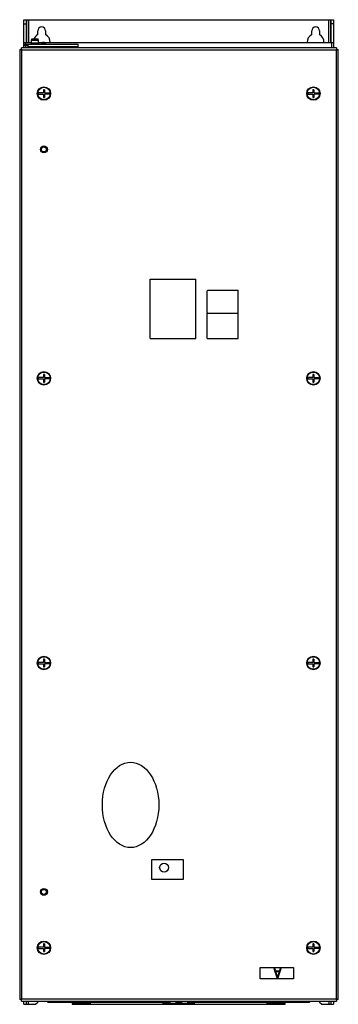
# Model space of a CAD drawing. Header units: millimetres. Extents: x 222 to 507, y 76 to 956.
import ezdxf

# ---------------------------------------------------------------- set-up
doc = ezdxf.new("R2010")
doc.units = ezdxf.units.MM
doc.header["$LTSCALE"] = 66.950772
doc.layers.get('0').update_dxf_attribs({"linetype": 'CONTINUOUS'})

msp = doc.modelspace()

# ---------------------------------------------------------------- linework, layer by layer
at = {"color": 7, "linetype": 'Continuous'}
for p, q in [((225.57, 930.96), (225.57, 956.06)), ((225.57, 956.06), (227.57, 956.06)), ((225.57, 952.41), (227.57, 952.41)), ((227.57, 956.06), (227.57, 935.56)), ((227.87, 956.06), (227.87, 935.56)), ((227.87, 956.06), (502.57, 956.06)), ((229.87, 956.06), (229.87, 935.56)), ((230.17, 935.56), (230.17, 956.06)), ((497.97, 956.06), (497.97, 935.56)), ((498.27, 935.56), (498.27, 956.06)), ((500.27, 935.56), (500.27, 956.06)), ((500.57, 935.56), (500.57, 956.06)), ((502.57, 952.41), (500.57, 952.41)), ((502.57, 956.06), (502.57, 930.96)), ((238.07, 942.69), (238.07, 946.06)), ((245.07, 946.06), (245.07, 942.69)), ((483.07, 942.69), (483.07, 946.06)), ((490.07, 946.06), (490.07, 942.69)), ((225.57, 935.56), (232.4, 935.56)), ((226.07, 932.66), (226.07, 934.16)), ((226.07, 934.16), (274.07, 934.16)), ((227.37, 934.16), (227.37, 935.56)), ((229.57, 930.96), (229.57, 934.16)), ((232.28, 935.37), (238.86, 935.37)), ((232.4, 937.86), (232.7, 939.06)), ((232.4, 935.37), (232.4, 937.86)), ((232.4, 937.86), (238.74, 937.86)), ((232.7, 939.06), (238.44, 939.06)), ((238.74, 937.86), (238.44, 939.06)), ((238.74, 935.37), (238.74, 937.86)), ((238.74, 935.56), (242.24, 935.56)), ((241.59, 935.11), (240.72, 934.16)), ((241.59, 935.11), (244.54, 935.11)), ((243.9, 935.56), (502.57, 935.56)), ((244.54, 935.11), (245.41, 934.16)), ((274.07, 930.96), (274.07, 934.16)), ((500.77, 935.56), (500.77, 930.96)), ((221.87, 929.46), (221.87, 80.46)), ((221.87, 929.46), (223.37, 929.46)), ((223.37, 929.46), (223.37, 930.96)), ((505.37, 930.96), (223.37, 930.96)), ((223.67, 80.76), (223.67, 929.16)), ((223.67, 929.16), (505.07, 929.16)), ((229.57, 932.66), (226.07, 932.66)), ((227.37, 930.96), (227.37, 932.66)), ((229.57, 932.16), (274.07, 932.16)), ((505.07, 929.16), (505.07, 80.76)), ((505.37, 930.96), (505.37, 929.46)), ((505.37, 929.46), (506.87, 929.46)), ((506.87, 80.46), (506.87, 929.46)), ((243.07, 890.66), (238.48, 890.66)), ((238.48, 889.46), (243.07, 889.46)), ((243.07, 893.46), (243.07, 890.66)), ((244.06, 893.46), (243.07, 893.46)), ((243.07, 889.46), (243.07, 886.66)), ((244.06, 893.46), (244.06, 890.66)), ((244.06, 890.66), (248.65, 890.66)), ((244.06, 889.46), (244.06, 886.66)), ((248.65, 889.46), (244.06, 889.46)), ((484.07, 890.66), (479.48, 890.66)), ((479.48, 889.46), (484.07, 889.46)), ((484.07, 893.46), (484.07, 890.66)), ((485.06, 893.46), (484.07, 893.46)), ((484.07, 889.46), (484.07, 886.66)), ((485.06, 893.46), (485.06, 890.66)), ((485.06, 890.66), (489.65, 890.66)), ((485.06, 889.46), (485.06, 886.66)), ((489.65, 889.46), (485.06, 889.46)), ((243.07, 886.66), (244.06, 886.66)), ((484.07, 886.66), (485.06, 886.66)), ((338.57, 671.22), (338.57, 724.22)), ((338.57, 724.22), (379.57, 724.22)), ((379.57, 671.22), (379.57, 724.22)), ((389.57, 694.23), (389.57, 713.73)), ((390.07, 714.23), (416.87, 714.23)), ((417.37, 694.23), (417.37, 713.73)), ((389.57, 671.22), (389.57, 693.72)), ((389.57, 693.72), (417.37, 693.72)), ((390.07, 693.73), (416.87, 693.73)), ((417.37, 671.22), (417.37, 693.72)), ((338.57, 671.22), (379.57, 671.22)), ((389.57, 671.22), (417.37, 671.22)), ((243.07, 636.16), (238.48, 636.16)), ((238.48, 634.96), (243.07, 634.96)), ((243.07, 638.96), (243.07, 636.16)), ((244.06, 638.96), (243.07, 638.96)), ((243.07, 634.96), (243.07, 632.16)), ((244.06, 638.96), (244.06, 636.16)), ((244.06, 636.16), (248.65, 636.16)), ((244.06, 634.96), (244.06, 632.16)), ((248.65, 634.96), (244.06, 634.96)), ((484.07, 636.16), (479.48, 636.16)), ((479.48, 634.96), (484.07, 634.96)), ((484.07, 638.96), (484.07, 636.16)), ((485.06, 638.96), (484.07, 638.96)), ((484.07, 634.96), (484.07, 632.16)), ((485.06, 638.96), (485.06, 636.16)), ((485.06, 636.16), (489.65, 636.16)), ((485.06, 634.96), (485.06, 632.16)), ((489.65, 634.96), (485.06, 634.96)), ((243.07, 632.16), (244.06, 632.16)), ((484.07, 632.16), (485.06, 632.16)), ((243.07, 381.66), (238.48, 381.66)), ((238.48, 380.46), (243.07, 380.46)), ((243.07, 384.46), (243.07, 381.66)), ((244.06, 384.46), (243.07, 384.46)), ((243.07, 380.46), (243.07, 377.66)), ((244.06, 384.46), (244.06, 381.66)), ((244.06, 381.66), (248.65, 381.66)), ((244.06, 380.46), (244.06, 377.66)), ((248.65, 380.46), (244.06, 380.46)), ((484.07, 381.66), (479.48, 381.66)), ((479.48, 380.46), (484.07, 380.46)), ((485.06, 384.46), (484.07, 384.46)), ((484.07, 384.46), (484.07, 381.66)), ((484.07, 380.46), (484.07, 377.66)), ((485.06, 384.46), (485.06, 381.66)), ((485.06, 381.66), (489.65, 381.66)), ((489.65, 380.46), (485.06, 380.46)), ((485.06, 380.46), (485.06, 377.66)), ((243.07, 377.66), (244.06, 377.66)), ((484.07, 377.66), (485.06, 377.66)), ((340.07, 205.56), (368.07, 205.56)), ((340.07, 187.56), (340.07, 205.56)), ((368.07, 205.56), (368.07, 187.56)), ((368.07, 187.56), (340.07, 187.56)), ((243.07, 127.16), (238.48, 127.16)), ((238.48, 125.96), (243.07, 125.96)), ((244.06, 129.96), (243.07, 129.96)), ((243.07, 129.96), (243.07, 127.16)), ((243.07, 125.96), (243.07, 123.16)), ((244.06, 129.96), (244.06, 127.16)), ((244.06, 127.16), (248.65, 127.16)), ((248.65, 125.96), (244.06, 125.96)), ((244.06, 125.96), (244.06, 123.16)), ((484.07, 127.16), (479.48, 127.16)), ((479.48, 125.96), (484.07, 125.96)), ((485.06, 129.96), (484.07, 129.96)), ((484.07, 129.96), (484.07, 127.16)), ((484.07, 125.96), (484.07, 123.16)), ((485.06, 129.96), (485.06, 127.16)), ((485.06, 127.16), (489.65, 127.16)), ((489.65, 125.96), (485.06, 125.96)), ((485.06, 125.96), (485.06, 123.16)), ((243.07, 123.16), (244.06, 123.16)), ((484.07, 123.16), (485.06, 123.16)), ((436.87, 108.96), (466.87, 108.96)), ((436.87, 98.96), (436.87, 108.96)), ((449.2, 107.96), (450.2, 107.96)), ((449.2, 107.96), (451.87, 99.96)), ((450.87, 105.91), (450.2, 107.96)), ((450.87, 105.91), (454.2, 105.91)), ((453.2, 99.96), (455.87, 107.96)), ((454.87, 107.96), (454.2, 105.91)), ((454.87, 107.96), (455.87, 107.96)), ((466.87, 108.96), (466.87, 98.96)), ((466.87, 98.96), (436.87, 98.96)), ((454.03, 105.23), (451.03, 105.23)), ((452.53, 100.64), (451.03, 105.23)), ((453.2, 99.96), (451.87, 99.96)), ((454.03, 105.23), (452.53, 100.64)), ((223.37, 80.46), (221.87, 80.46)), ((223.37, 78.96), (223.37, 80.46)), ((505.07, 80.76), (223.67, 80.76)), ((506.87, 80.46), (505.37, 80.46)), ((505.37, 80.46), (505.37, 78.96)), ((223.37, 78.96), (505.37, 78.96)), ((225.57, 76.06), (225.57, 78.96)), ((225.57, 76.06), (236.07, 76.06)), ((227.57, 78.96), (227.57, 76.06)), ((229.57, 78.96), (229.57, 76.06)), ((229.87, 76.06), (229.87, 78.96)), ((236.07, 76.06), (238.07, 78.06)), ((238.07, 78.96), (238.07, 78.06)), ((246.17, 78.96), (247.07, 78.06)), ((247.07, 78.06), (270.27, 78.06)), ((268.82, 77.06), (285.25, 77.06)), ((268.82, 77.06), (268.82, 76.06)), ((268.82, 76.06), (459.32, 76.06)), ((270.27, 78.96), (270.27, 78.06)), ((271.27, 78.96), (271.27, 78.06)), ((271.27, 78.06), (272.76, 78.06)), ((272.76, 78.96), (272.76, 77.26)), ((279.88, 77.26), (272.76, 77.26)), ((273.06, 77.26), (273.06, 77.06)), ((276.32, 76.06), (276.32, 77.06)), ((279.58, 77.26), (279.58, 77.06)), ((279.88, 78.96), (279.88, 77.26)), ((279.88, 78.06), (285.25, 78.06)), ((282.25, 77.06), (282.25, 76.06)), ((283.25, 76.06), (283.25, 77.06)), ((285.25, 76.06), (285.25, 78.96)), ((349.89, 77.56), (285.25, 77.56)), ((349.89, 78.96), (349.89, 76.06)), ((349.89, 78.06), (355.26, 78.06)), ((349.89, 77.06), (378.25, 77.06)), ((351.89, 77.06), (351.89, 76.06)), ((352.89, 76.06), (352.89, 77.06)), ((355.26, 78.96), (355.26, 77.26)), ((356.13, 77.26), (355.26, 77.26)), ((355.56, 77.26), (355.56, 77.06)), ((356.13, 78.96), (356.13, 77.06)), ((361.51, 78.96), (361.51, 77.06)), ((362.38, 77.26), (361.51, 77.26)), ((362.08, 77.26), (362.08, 77.06)), ((362.38, 78.96), (362.38, 77.26)), ((362.38, 78.06), (365.76, 78.06)), ((365.76, 78.96), (365.76, 77.26)), ((366.63, 77.26), (365.76, 77.26)), ((366.06, 77.26), (366.06, 77.06)), ((366.63, 78.96), (366.63, 77.06)), ((372.01, 78.96), (372.01, 77.06)), ((372.88, 77.26), (372.01, 77.26)), ((372.58, 77.26), (372.58, 77.06)), ((372.88, 78.96), (372.88, 77.26)), ((372.88, 78.06), (378.25, 78.06)), ((375.25, 77.06), (375.25, 76.06)), ((376.25, 76.06), (376.25, 77.06)), ((378.25, 76.06), (378.25, 78.96)), ((442.89, 77.56), (378.25, 77.56)), ((442.89, 78.96), (442.89, 76.06)), ((442.89, 78.06), (448.26, 78.06)), ((442.89, 77.06), (459.32, 77.06)), ((444.89, 77.06), (444.89, 76.06)), ((445.89, 76.06), (445.89, 77.06)), ((448.26, 78.96), (448.26, 77.26)), ((455.38, 77.26), (448.26, 77.26)), ((448.56, 77.26), (448.56, 77.06)), ((451.82, 77.06), (451.82, 76.06)), ((455.08, 77.26), (455.08, 77.06)), ((455.38, 78.96), (455.38, 77.26)), ((455.38, 78.06), (456.87, 78.06)), ((456.87, 78.96), (456.87, 78.06)), ((457.87, 78.96), (457.87, 78.06)), ((457.87, 78.06), (481.07, 78.06)), ((459.32, 76.06), (459.32, 77.06)), ((481.07, 78.06), (481.97, 78.96)), ((490.07, 78.96), (490.07, 78.06)), ((490.07, 78.06), (492.07, 76.06)), ((492.07, 76.06), (502.57, 76.06)), ((498.27, 78.96), (498.27, 76.06)), ((498.57, 76.06), (498.57, 78.96)), ((500.57, 76.06), (500.57, 78.96)), ((502.57, 78.96), (502.57, 76.06))]:
    msp.add_line(p, q, dxfattribs=at)
for centre, radius in [((243.57, 890.06), 6), ((243.57, 890.06), 5.56), ((484.57, 890.06), 6), ((484.57, 890.06), 5.56), ((243.57, 840.06), 3.06), ((243.57, 840.06), 2.25), ((243.57, 635.56), 6), ((243.57, 635.56), 5.56), ((484.57, 635.56), 6), ((484.57, 635.56), 5.56), ((243.57, 381.06), 6), ((243.57, 381.06), 5.56), ((484.57, 381.06), 6), ((484.57, 381.06), 5.56), ((351.07, 198.26), 4), ((243.57, 176.56), 3.06), ((243.57, 176.56), 2.25), ((243.57, 126.56), 6), ((243.57, 126.56), 5.56), ((484.57, 126.56), 6), ((484.57, 126.56), 5.56)]:
    msp.add_circle(centre, radius, dxfattribs=at)
for centre, radius, start, end in [((241.57, 936.06), 7.5, 117.81814, 160.27538), ((241.57, 946.06), 3.5, 0, 180), ((241.57, 936.06), 7.5, 355.93898, 62.18186), ((486.57, 936.06), 7.5, 117.81814, 184.0446), ((486.57, 946.06), 3.5, 0, 180), ((486.57, 936.06), 7.5, 355.93898, 62.18186), ((232.28, 934.76), 0.612, 90, 261.15825), ((238.86, 934.76), 0.612, 278.84175, 90), ((243.07, 933.76), 2, 42.42772, 137.57228), ((229.88, 943.44), 15.58, 243.90525, 244.75446), ((233.6, 951.31), 24.28, 244.73239, 245.07501), ((249.32, 985.24), 61.67, 245.11507, 245.42247), ((145.75, 893.48), 85.69, 24.60226, 24.76237), ((561.01, 903.57), 61.51, 155.11474, 155.42294), ((469.35, 1007.16), 85.8, 294.60266, 294.76259), ((527.26, 919.21), 24.32, 154.73204, 155.07403), ((519.36, 922.94), 15.58, 153.90567, 154.7547), ((243.57, 890.06), 5.12, 173.26986, 186.73014), ((243.57, 890.06), 5.12, 353.26986, 6.73014), ((484.57, 890.06), 5.12, 173.26986, 186.73014), ((484.57, 890.06), 5.12, 353.26986, 6.73014), ((390.07, 713.73), 0.5, 90, 180), ((416.87, 713.73), 0.5, 0, 90), ((390.07, 694.23), 0.5, 180, 270), ((416.87, 694.23), 0.5, 270, 360), ((243.57, 635.56), 5.12, 173.26986, 186.73014), ((243.57, 635.56), 5.12, 353.26986, 6.73014), ((484.57, 635.56), 5.12, 173.26986, 186.73014), ((484.57, 635.56), 5.12, 353.26986, 6.73014), ((243.57, 381.06), 5.12, 173.26986, 186.73014), ((243.57, 381.06), 5.12, 353.26986, 6.73014), ((484.57, 381.06), 5.12, 173.26986, 186.73014), ((484.57, 381.06), 5.12, 353.26986, 6.73014), ((243.57, 126.56), 5.12, 173.26986, 186.73014), ((243.57, 126.56), 5.12, 353.26986, 6.73014), ((484.57, 126.56), 5.12, 173.26986, 186.73014), ((484.57, 126.56), 5.12, 353.26986, 6.73014), ((219.28, 105.24), 24.87, 279.31921, 280.16325), ((248.07, 76.38), 24.79, 169.83759, 170.68491), ((582.95, 116.42), 85.66, 204.60221, 204.76239), ((479.42, 24.67), 61.67, 65.11507, 65.42247), ((495.14, 58.6), 24.28, 64.73239, 65.07501), ((498.86, 66.47), 15.58, 63.90525, 64.75446), ((272.27, 78.06), 2, 180, 210.06673), ((272.27, 78.06), 1, 180, 270), ((455.87, 78.06), 1, 270, 360), ((455.87, 78.06), 2, 329.93635, 360)]:
    msp.add_arc(centre, radius, start, end, dxfattribs=at)
msp.add_ellipse((321.07, 254.26), major_axis=(0, 38.12), ratio=0.662295, dxfattribs=at)
for points in [[(223.37, 929.8), (223.44, 929.66), (223.5, 929.52), (223.57, 929.37)], [(505.71, 929.46), (505.57, 929.39), (505.43, 929.32), (505.29, 929.26)], [(505.37, 80.12), (505.3, 80.26), (505.23, 80.4), (505.17, 80.54)]]:
    msp.add_open_spline(points, degree=3, dxfattribs=at)
for points, knots in [([(221.87, 80.46), (221.87, 80.47), (221.92, 80.46), (221.98, 80.48), (222.12, 80.5), (222.37, 80.54), (222.78, 80.61), (223.12, 80.66), (223.31, 80.7)], [0, 0, 0, 0, 0.018828, 0.073524, 0.162847, 0.283869, 0.605081, 1, 1, 1, 1]), ([(223.67, 80.76), (223.61, 80.69), (223.5, 80.61), (223.43, 80.5), (223.37, 80.47), (223.37, 80.46)], [0, 0, 0, 0, 0.644616, 0.891163, 1, 1, 1, 1]), ([(223.37, 80.46), (223.38, 80.46), (223.41, 80.51), (223.52, 80.59), (223.6, 80.7), (223.67, 80.76)], [0, 0, 0, 0, 0.109275, 0.355648, 1, 1, 1, 1]), ([(223.37, 78.96), (223.38, 78.96), (223.37, 79.01), (223.4, 79.07), (223.41, 79.21), (223.45, 79.46), (223.52, 79.86), (223.57, 80.21), (223.61, 80.4)], [0, 0, 0, 0, 0.018808, 0.073479, 0.162796, 0.283796, 0.605046, 1, 1, 1, 1])]:
    msp.add_open_spline(points, degree=3, knots=knots, dxfattribs=at)

doc.saveas('drawing.dxf')
